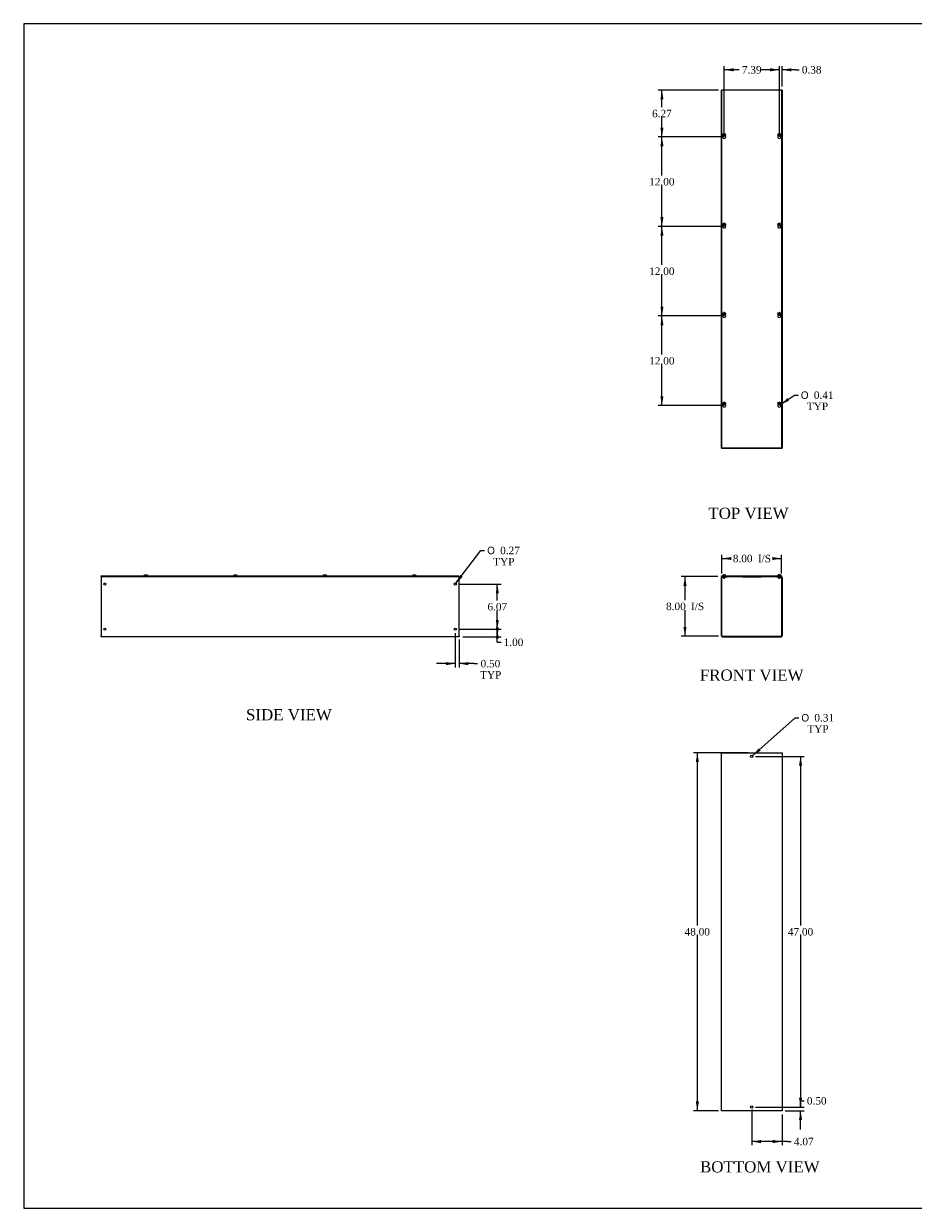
# Model space of a CAD drawing. Header units: inches. Extents: x 1 to 240, y -1 to 159.
# Tile 1 of 6: x 1 to 120, y 0 to 159. Entities that reach past the tile are written whole.
import ezdxf
from ezdxf.enums import TextEntityAlignment as Align

# ---------------------------------------------------------------- set-up
doc = ezdxf.new("R2010")
doc.units = ezdxf.units.IN
doc.header["$MEASUREMENT"] = 0
for name, color, linetype in [('COM56311-1', 7, 'Continuous'), ('COM56359-1', 7, 'Continuous'), ('Default', 7, 'Continuous'), ('QLB20316', 7, 'Continuous'), ('SCS19515', 7, 'Continuous')]:
    doc.layers.add(name, color=color, linetype=linetype)
doc.styles.add('SEACAD_Solid_Edge_ANSI1_Symbols', font='txt')
doc.styles.add('SEACAD_Times_New_Roman', font='times.ttf')
doc.dimstyles.new('HAMMOND_(STH_-_240x160)', dxfattribs={"dimtxt": 1, "dimasz": 1.25, "dimexe": 0.5, "dimexo": 0.5, "dimgap": 0.25, "dimtad": 0, "dimtih": 1, "dimtoh": 1, "dimzin": 0, "dimdsep": 46, "dimtxsty": 'SEACAD_Times_New_Roman', "dimblk1": '_SE_FILLED', "dimblk2": '_SE_FILLED', "dimsah": 1, "dimcen": 0.5, "dimadec": 0, "dimazin": 0, "dimtfac": 0.8, "dimtofl": 0, "dimtmove": 0, "dimatfit": 3, "dimfxl": 1, "dimtolj": 1, "dimtzin": 0, "dimarcsym": 0})

# ---------------------------------------------------------------- blocks, each defined once
blk = doc.blocks.new('SE')
at = {"layer": 'COM56311-1', "color": 7, "linetype": 'Continuous'}
for p, q in [((94.53, 77.13), (94.53, 84.98)), ((94.6, 77.13), (94.6, 84.98)), ((94.64, 85.09), (94.78, 85.09)), ((94.64, 85.02), (94.78, 85.02)), ((94.78, 85.02), (94.78, 85.09)), ((95.28, 85.02), (94.78, 85.02)), ((95.28, 85.09), (95.28, 85.02)), ((101.92, 85.02), (101.92, 85.09)), ((102.42, 85.02), (101.92, 85.02)), ((102.42, 85.09), (102.56, 85.09)), ((102.42, 85.02), (102.42, 85.09)), ((102.42, 85.02), (102.56, 85.02)), ((102.6, 84.98), (102.6, 77.13)), ((102.67, 84.98), (102.67, 77.13)), ((94.64, 77.09), (102.56, 77.09)), ((94.64, 77.02), (102.56, 77.02))]:
    blk.add_line(p, q, dxfattribs=at)
for centre, radius, start, end in [((94.64, 84.98), 0.108, 90, 180), ((94.64, 84.98), 0.036, 90, 180), ((102.56, 84.98), 0.108, 0, 90), ((102.56, 84.98), 0.036, 0, 90), ((94.64, 77.13), 0.108, 180, 270), ((94.64, 77.13), 0.036, 180, 270), ((102.56, 77.13), 0.108, 270, 0), ((102.56, 77.13), 0.036, 270, 0)]:
    blk.add_arc(centre, radius, start, end, dxfattribs=at)
at = {"layer": 'COM56359-1', "color": 7, "linetype": 'Continuous'}
for p, q in [((94.56, 85.17), (102.64, 85.17)), ((94.56, 85.09), (94.56, 85.17)), ((94.56, 85.09), (94.64, 85.09)), ((94.78, 85.09), (102.42, 85.09)), ((102.56, 85.09), (102.64, 85.09)), ((102.64, 85.09), (102.64, 85.17))]:
    blk.add_line(p, q, dxfattribs=at)
at = {"layer": 'QLB20316', "color": 7, "linetype": 'Continuous'}
for p, q in [((97.35, 85.09), (97.35, 85.06)), ((97.35, 85.06), (97.72, 85.06)), ((97.72, 85.06), (99.47, 85.06)), ((99.47, 85.06), (99.85, 85.06)), ((99.85, 85.09), (99.85, 85.06))]:
    blk.add_line(p, q, dxfattribs=at)
at = {"layer": 'SCS19515', "color": 7, "linetype": 'Continuous'}
for p, q in [((94.72, 85.25), (94.72, 85.19)), ((94.81, 85.34), (94.87, 85.34)), ((94.81, 85.02), (94.81, 84.89)), ((95, 84.89), (94.81, 84.89)), ((94.81, 84.89), (94.84, 84.86)), ((94.84, 84.86), (94.97, 84.86)), ((94.87, 85.34), (94.87, 85.27)), ((94.93, 85.27), (94.87, 85.27)), ((94.93, 85.34), (95, 85.34)), ((94.93, 85.27), (94.93, 85.34)), ((94.97, 84.86), (95, 84.89)), ((95, 84.89), (95, 85.02)), ((95.09, 85.19), (95.09, 85.25)), ((102.11, 85.25), (102.11, 85.19)), ((102.27, 85.34), (102.2, 85.34)), ((102.2, 85.02), (102.2, 84.89)), ((102.39, 84.89), (102.2, 84.89)), ((102.2, 84.89), (102.23, 84.86)), ((102.23, 84.86), (102.36, 84.86)), ((102.27, 85.34), (102.27, 85.27)), ((102.33, 85.27), (102.27, 85.27)), ((102.39, 85.34), (102.33, 85.34)), ((102.33, 85.27), (102.33, 85.34)), ((102.36, 84.86), (102.39, 84.89)), ((102.39, 84.89), (102.39, 85.02)), ((102.48, 85.19), (102.48, 85.25))]:
    blk.add_line(p, q, dxfattribs=at)
for centre, radius, start, end in [((94.81, 85.25), 0.09, 90, 180), ((94.74, 85.19), 0.025, 180, 270), ((95, 85.25), 0.09, 0, 90), ((95.07, 85.19), 0.025, 270, 0), ((102.2, 85.25), 0.09, 90, 180), ((102.13, 85.19), 0.025, 180, 270), ((102.39, 85.25), 0.09, 0, 90), ((102.46, 85.19), 0.025, 270, 0)]:
    blk.add_arc(centre, radius, start, end, dxfattribs=at)
blk = doc.blocks.new('SE1')
at = {"layer": 'COM56311-1', "color": 7, "linetype": 'Continuous'}
for p, q in [((94.53, 102.3), (94.53, 150.3)), ((94.64, 150.3), (94.53, 150.3)), ((94.78, 150.3), (94.64, 150.3)), ((102.42, 150.3), (94.78, 150.3)), ((94.78, 150.3), (94.78, 150.27)), ((102.56, 150.3), (102.42, 150.3)), ((102.42, 150.27), (102.42, 150.3)), ((102.67, 150.3), (102.56, 150.3)), ((102.67, 150.3), (102.67, 102.3)), ((94.53, 102.3), (94.64, 102.3)), ((94.64, 102.3), (94.78, 102.3)), ((94.78, 102.33), (94.78, 102.3)), ((94.78, 102.3), (102.42, 102.3)), ((102.42, 102.3), (102.42, 102.33)), ((102.42, 102.3), (102.56, 102.3)), ((102.56, 102.3), (102.67, 102.3))]:
    blk.add_line(p, q, dxfattribs=at)
at = {"layer": 'COM56359-1', "color": 7, "linetype": 'Continuous'}
for p, q in [((94.56, 150.27), (94.56, 102.33)), ((102.64, 150.27), (94.56, 150.27)), ((102.64, 102.33), (102.64, 150.27)), ((94.56, 102.33), (102.64, 102.33))]:
    blk.add_line(p, q, dxfattribs=at)
for centre in [(94.9, 144.02), (102.3, 144.02), (94.9, 132.02), (102.3, 132.02), (94.9, 120.02), (102.3, 120.02), (94.9, 108.02), (102.3, 108.02)]:
    blk.add_arc(centre, 0.203, 133.5511, 46.4489, dxfattribs=at)
at = {"layer": 'SCS19515', "color": 7, "linetype": 'Continuous'}
for p, q in [((94.82, 144.3), (94.87, 144.35)), ((94.87, 144.25), (94.82, 144.3)), ((94.87, 144.48), (94.87, 144.39)), ((94.87, 144.39), (94.87, 144.35)), ((94.87, 144.25), (94.87, 144.2)), ((94.87, 144.2), (94.87, 144.11)), ((94.93, 144.39), (94.93, 144.48)), ((94.93, 144.35), (94.93, 144.39)), ((94.93, 144.35), (94.98, 144.3)), ((94.98, 144.3), (94.93, 144.25)), ((94.93, 144.2), (94.93, 144.25)), ((94.93, 144.11), (94.93, 144.2)), ((102.22, 144.3), (102.27, 144.35)), ((102.27, 144.25), (102.22, 144.3)), ((102.27, 144.48), (102.27, 144.39)), ((102.27, 144.39), (102.27, 144.35)), ((102.27, 144.25), (102.27, 144.2)), ((102.27, 144.2), (102.27, 144.11)), ((102.33, 144.39), (102.33, 144.48)), ((102.33, 144.35), (102.33, 144.39)), ((102.33, 144.35), (102.38, 144.3)), ((102.38, 144.3), (102.33, 144.25)), ((102.33, 144.2), (102.33, 144.25)), ((102.33, 144.11), (102.33, 144.2)), ((94.82, 132.3), (94.87, 132.35)), ((94.87, 132.25), (94.82, 132.3)), ((94.87, 132.48), (94.87, 132.39)), ((94.87, 132.39), (94.87, 132.35)), ((94.87, 132.25), (94.87, 132.2)), ((94.87, 132.2), (94.87, 132.11)), ((94.93, 132.39), (94.93, 132.48)), ((94.93, 132.35), (94.93, 132.39)), ((94.93, 132.35), (94.98, 132.3)), ((94.98, 132.3), (94.93, 132.25)), ((94.93, 132.2), (94.93, 132.25)), ((94.93, 132.11), (94.93, 132.2)), ((102.22, 132.3), (102.27, 132.35)), ((102.27, 132.25), (102.22, 132.3)), ((102.27, 132.48), (102.27, 132.39)), ((102.27, 132.39), (102.27, 132.35)), ((102.27, 132.25), (102.27, 132.2)), ((102.27, 132.2), (102.27, 132.11)), ((102.33, 132.39), (102.33, 132.48)), ((102.33, 132.35), (102.33, 132.39)), ((102.33, 132.35), (102.38, 132.3)), ((102.38, 132.3), (102.33, 132.25)), ((102.33, 132.2), (102.33, 132.25)), ((102.33, 132.11), (102.33, 132.2)), ((94.82, 120.3), (94.87, 120.35)), ((94.87, 120.25), (94.82, 120.3)), ((94.87, 120.48), (94.87, 120.39)), ((94.87, 120.39), (94.87, 120.35)), ((94.87, 120.25), (94.87, 120.2)), ((94.87, 120.2), (94.87, 120.11)), ((94.93, 120.39), (94.93, 120.48)), ((94.93, 120.35), (94.93, 120.39)), ((94.93, 120.35), (94.98, 120.3)), ((94.98, 120.3), (94.93, 120.25)), ((94.93, 120.2), (94.93, 120.25)), ((94.93, 120.11), (94.93, 120.2)), ((102.22, 120.3), (102.27, 120.35)), ((102.27, 120.25), (102.22, 120.3)), ((102.27, 120.48), (102.27, 120.39)), ((102.27, 120.39), (102.27, 120.35)), ((102.27, 120.25), (102.27, 120.2)), ((102.27, 120.2), (102.27, 120.11)), ((102.33, 120.39), (102.33, 120.48)), ((102.33, 120.35), (102.33, 120.39)), ((102.33, 120.35), (102.38, 120.3)), ((102.38, 120.3), (102.33, 120.25)), ((102.33, 120.2), (102.33, 120.25)), ((102.33, 120.11), (102.33, 120.2)), ((94.82, 108.3), (94.87, 108.35)), ((94.87, 108.25), (94.82, 108.3)), ((94.87, 108.48), (94.87, 108.39)), ((94.87, 108.39), (94.87, 108.35)), ((94.87, 108.25), (94.87, 108.2)), ((94.87, 108.2), (94.87, 108.11)), ((94.93, 108.39), (94.93, 108.48)), ((94.93, 108.35), (94.93, 108.39)), ((94.93, 108.35), (94.98, 108.3)), ((94.98, 108.3), (94.93, 108.25)), ((94.93, 108.2), (94.93, 108.25)), ((94.93, 108.11), (94.93, 108.2)), ((102.22, 108.3), (102.27, 108.35)), ((102.27, 108.25), (102.22, 108.3)), ((102.27, 108.48), (102.27, 108.39)), ((102.27, 108.39), (102.27, 108.35)), ((102.27, 108.25), (102.27, 108.2)), ((102.27, 108.2), (102.27, 108.11)), ((102.33, 108.39), (102.33, 108.48)), ((102.33, 108.35), (102.33, 108.39)), ((102.33, 108.35), (102.38, 108.3)), ((102.38, 108.3), (102.33, 108.25)), ((102.33, 108.2), (102.33, 108.25)), ((102.33, 108.11), (102.33, 108.2))]:
    blk.add_line(p, q, dxfattribs=at)
for centre in [(94.9, 144.3), (102.3, 144.3), (94.9, 132.3), (102.3, 132.3), (94.9, 120.3), (102.3, 120.3), (94.9, 108.3), (102.3, 108.3)]:
    blk.add_circle(centre, 0.187, dxfattribs=at)
for centre, start, end in [((94.9, 144.3), 80.7303, 99.2697), ((94.9, 144.3), 260.7303, 279.2697), ((102.3, 144.3), 80.7303, 99.2697), ((102.3, 144.3), 260.7303, 279.2697), ((94.9, 132.3), 80.7303, 99.2697), ((94.9, 132.3), 260.7303, 279.2697), ((102.3, 132.3), 80.7303, 99.2697), ((102.3, 132.3), 260.7303, 279.2697), ((94.9, 120.3), 80.7303, 99.2697), ((94.9, 120.3), 260.7303, 279.2697), ((102.3, 120.3), 80.7303, 99.2697), ((102.3, 120.3), 260.7303, 279.2697), ((94.9, 108.3), 80.7303, 99.2697), ((94.9, 108.3), 260.7303, 279.2697), ((102.3, 108.3), 80.7303, 99.2697), ((102.3, 108.3), 260.7303, 279.2697)]:
    blk.add_arc(centre, 0.186, start, end, dxfattribs=at)
blk = doc.blocks.new('SE2')
at = {"layer": 'COM56311-1', "color": 7, "linetype": 'Continuous'}
for p, q in [((94.53, 61.47), (94.64, 61.47)), ((94.53, 13.47), (94.53, 61.47)), ((94.64, 61.47), (102.56, 61.47)), ((102.56, 61.47), (102.67, 61.47)), ((102.67, 61.47), (102.67, 13.47)), ((94.64, 13.47), (94.53, 13.47)), ((102.56, 13.47), (94.64, 13.47)), ((102.67, 13.47), (102.56, 13.47))]:
    blk.add_line(p, q, dxfattribs=at)
for centre in [(98.6, 60.97), (98.6, 13.97)]:
    blk.add_circle(centre, 0.156, dxfattribs=at)
blk = doc.blocks.new('SE4')
at = {"layer": 'COM56311-1', "color": 7, "linetype": 'Continuous'}
for p, q in [((11.34, 85.09), (11.37, 85.09)), ((11.34, 85.09), (11.34, 84.98)), ((11.34, 84.98), (11.34, 77.13)), ((59.31, 85.09), (59.34, 85.09)), ((59.34, 84.98), (59.34, 85.09)), ((59.34, 77.13), (59.34, 84.98)), ((11.34, 77.02), (11.34, 77.13)), ((59.34, 77.02), (11.34, 77.02)), ((59.34, 77.13), (59.34, 77.02))]:
    blk.add_line(p, q, dxfattribs=at)
for centre in [(11.84, 84.09), (58.84, 84.09), (11.84, 78.02), (58.84, 78.02)]:
    blk.add_circle(centre, 0.133, dxfattribs=at)
at = {"layer": 'COM56359-1', "color": 7, "linetype": 'Continuous'}
for p, q in [((11.37, 85.17), (59.31, 85.17)), ((11.37, 85.09), (11.37, 85.17)), ((11.37, 85.09), (59.31, 85.09)), ((59.31, 85.09), (59.31, 85.17))]:
    blk.add_line(p, q, dxfattribs=at)
at = {"layer": 'SCS19515', "color": 7, "linetype": 'Continuous'}
for p, q in [((17.15, 85.27), (17.15, 85.27)), ((17.15, 85.25), (17.15, 85.19)), ((17.24, 85.34), (17.43, 85.34)), ((17.52, 85.27), (17.52, 85.27)), ((17.52, 85.19), (17.52, 85.25)), ((29.15, 85.27), (29.15, 85.27)), ((29.15, 85.25), (29.15, 85.19)), ((29.24, 85.34), (29.43, 85.34)), ((29.52, 85.27), (29.52, 85.27)), ((29.52, 85.19), (29.52, 85.25)), ((41.15, 85.27), (41.15, 85.27)), ((41.15, 85.25), (41.15, 85.19)), ((41.24, 85.34), (41.43, 85.34)), ((41.52, 85.27), (41.52, 85.27)), ((41.52, 85.19), (41.52, 85.25)), ((53.15, 85.27), (53.15, 85.27)), ((53.15, 85.25), (53.15, 85.19)), ((53.24, 85.34), (53.43, 85.34)), ((53.52, 85.27), (53.52, 85.27)), ((53.52, 85.19), (53.52, 85.25))]:
    blk.add_line(p, q, dxfattribs=at)
for centre, radius, start, end in [((17.24, 85.25), 0.09, 170.4059, 180), ((17.17, 85.19), 0.025, 180, 270), ((17.5, 85.19), 0.025, 270, 0), ((17.43, 85.25), 0.09, 0, 9.5941), ((29.24, 85.25), 0.09, 170.4059, 180), ((29.17, 85.19), 0.025, 180, 270), ((29.5, 85.19), 0.025, 270, 0), ((29.43, 85.25), 0.09, 0, 9.5941), ((41.24, 85.25), 0.09, 170.4059, 180), ((41.17, 85.19), 0.025, 180, 270), ((41.5, 85.19), 0.025, 270, 0), ((41.43, 85.25), 0.09, 0, 9.5941), ((53.24, 85.25), 0.09, 170.4059, 180), ((53.17, 85.19), 0.025, 180, 270), ((53.5, 85.19), 0.025, 270, 0), ((53.43, 85.25), 0.09, 0, 9.5941)]:
    blk.add_arc(centre, radius, start, end, dxfattribs=at)
for points in [[(17.15, 85.27), (17.15, 85.27), (17.16, 85.28), (17.16, 85.29), (17.16, 85.29), (17.17, 85.3), (17.17, 85.31), (17.18, 85.32), (17.18, 85.32), (17.19, 85.33), (17.19, 85.33), (17.2, 85.33), (17.21, 85.34), (17.22, 85.34), (17.22, 85.34), (17.23, 85.34), (17.24, 85.34), (17.24, 85.34)], [(17.43, 85.34), (17.44, 85.34), (17.44, 85.34), (17.45, 85.34), (17.46, 85.34), (17.47, 85.34), (17.47, 85.33), (17.48, 85.33), (17.49, 85.33), (17.49, 85.32), (17.5, 85.32), (17.5, 85.31), (17.51, 85.3), (17.51, 85.29), (17.52, 85.29), (17.52, 85.28), (17.52, 85.27), (17.52, 85.27)], [(29.15, 85.27), (29.15, 85.27), (29.16, 85.28), (29.16, 85.29), (29.16, 85.29), (29.17, 85.3), (29.17, 85.31), (29.18, 85.32), (29.18, 85.32), (29.19, 85.33), (29.19, 85.33), (29.2, 85.33), (29.21, 85.34), (29.22, 85.34), (29.22, 85.34), (29.23, 85.34), (29.24, 85.34), (29.24, 85.34)], [(29.43, 85.34), (29.44, 85.34), (29.44, 85.34), (29.45, 85.34), (29.46, 85.34), (29.47, 85.34), (29.47, 85.33), (29.48, 85.33), (29.49, 85.33), (29.49, 85.32), (29.5, 85.32), (29.5, 85.31), (29.51, 85.3), (29.51, 85.29), (29.52, 85.29), (29.52, 85.28), (29.52, 85.27), (29.52, 85.27)], [(41.15, 85.27), (41.15, 85.27), (41.16, 85.28), (41.16, 85.29), (41.16, 85.29), (41.17, 85.3), (41.17, 85.31), (41.18, 85.32), (41.18, 85.32), (41.19, 85.33), (41.19, 85.33), (41.2, 85.33), (41.21, 85.34), (41.22, 85.34), (41.22, 85.34), (41.23, 85.34), (41.24, 85.34), (41.24, 85.34)], [(41.43, 85.34), (41.44, 85.34), (41.44, 85.34), (41.45, 85.34), (41.46, 85.34), (41.47, 85.34), (41.47, 85.33), (41.48, 85.33), (41.49, 85.33), (41.49, 85.32), (41.5, 85.32), (41.5, 85.31), (41.51, 85.3), (41.51, 85.29), (41.52, 85.29), (41.52, 85.28), (41.52, 85.27), (41.52, 85.27)], [(53.15, 85.27), (53.15, 85.27), (53.16, 85.28), (53.16, 85.29), (53.16, 85.29), (53.17, 85.3), (53.17, 85.31), (53.18, 85.32), (53.18, 85.32), (53.19, 85.33), (53.19, 85.33), (53.2, 85.33), (53.21, 85.34), (53.22, 85.34), (53.22, 85.34), (53.23, 85.34), (53.24, 85.34), (53.24, 85.34)], [(53.43, 85.34), (53.44, 85.34), (53.44, 85.34), (53.45, 85.34), (53.46, 85.34), (53.47, 85.34), (53.47, 85.33), (53.48, 85.33), (53.49, 85.33), (53.49, 85.32), (53.5, 85.32), (53.5, 85.31), (53.51, 85.3), (53.51, 85.29), (53.52, 85.29), (53.52, 85.28), (53.52, 85.27), (53.52, 85.27)]]:
    blk.add_open_spline(points, degree=3, knots=[0, 0, 0, 0, 0.125, 0.125, 0.25, 0.25, 0.375, 0.375, 0.5, 0.5, 0.625, 0.625, 0.75, 0.75, 0.875, 0.875, 1, 1, 1, 1], dxfattribs=at)
blk = doc.blocks.new('DMBLK231')
at = {"layer": 'Default', "linetype": 'Continuous', "transparency": 16777216}
for points in [[(95.85, 87.71), (94.6, 87.51), (95.85, 87.3)], [(101.35, 87.71), (101.35, 87.3), (102.6, 87.51)]]:
    blk.add_hatch(color=7, dxfattribs=at).paths.add_polyline_path(points)
at = {"layer": 'Default', "color": 7, "linetype": 'Continuous', "transparency": 16777216}
for p, q in [((94.6, 85.48), (94.6, 88.01)), ((94.6, 87.51), (95.71, 87.51)), ((101.49, 87.51), (102.6, 87.51)), ((102.6, 85.48), (102.6, 88.01))]:
    blk.add_line(p, q, dxfattribs=at)
at = {"layer": 'Default', "color": 7, "linetype": 'Continuous', "transparency": 16777216, "style": 'SEACAD_Times_New_Roman'}
for s, p in [('8.00', (96.06, 88.01)), ('I/S', (99.41, 88.01))]:
    blk.add_text(s, height=1, dxfattribs=at).set_placement(p, align=Align.TOP_LEFT)
blk = doc.blocks.new('_SE_FILLED')
at = {"color": 0}
blk.add_line((0, 0), (-1, 0), dxfattribs=at)
blk.add_solid([(0, 0), (-1, -0.1665), (-1, 0.1665), (0, 0)], dxfattribs=at)
blk = doc.blocks.new('DMBLK232')
at = {"layer": 'Default', "linetype": 'Continuous', "transparency": 16777216}
for points in [[(89.43, 83.84), (89.85, 83.84), (89.64, 85.09)], [(89.43, 78.34), (89.64, 77.09), (89.85, 78.34)]]:
    blk.add_hatch(color=7, dxfattribs=at).paths.add_polyline_path(points)
at = {"layer": 'Default', "color": 7, "linetype": 'Continuous', "transparency": 16777216}
for p, q in [((94.06, 85.09), (89.14, 85.09)), ((89.64, 85.09), (89.64, 81.94)), ((89.64, 80.59), (89.64, 77.09)), ((94.14, 77.09), (89.14, 77.09))]:
    blk.add_line(p, q, dxfattribs=at)
at = {"layer": 'Default', "color": 7, "linetype": 'Continuous', "transparency": 16777216, "style": 'SEACAD_Times_New_Roman'}
for s, p in [('8.00', (87.1, 81.59)), ('I/S', (90.45, 81.59))]:
    blk.add_text(s, height=1, dxfattribs=at).set_placement(p, align=Align.TOP_LEFT)
blk = doc.blocks.new('DMBLK233')
at = {"layer": 'Default', "linetype": 'Continuous', "transparency": 16777216}
for points in [[(91.09, 60.22), (91.51, 60.22), (91.3, 61.47)], [(91.09, 14.72), (91.3, 13.47), (91.51, 14.72)]]:
    blk.add_hatch(color=7, dxfattribs=at).paths.add_polyline_path(points)
at = {"layer": 'Default', "color": 7, "linetype": 'Continuous', "transparency": 16777216}
for p, q in [((98.1, 61.47), (90.8, 61.47)), ((91.3, 38.32), (91.3, 61.47)), ((91.3, 13.47), (91.3, 36.97)), ((94.14, 13.47), (90.8, 13.47))]:
    blk.add_line(p, q, dxfattribs=at)
at = {"layer": 'Default', "color": 7, "linetype": 'Continuous', "transparency": 16777216, "style": 'SEACAD_Times_New_Roman'}
blk.add_text('48.00', height=1, dxfattribs=at).set_placement((89.59, 37.97), align=Align.TOP_LEFT)
blk = doc.blocks.new('DMBLK234')
at = {"layer": 'Default', "linetype": 'Continuous', "transparency": 16777216}
for points in [[(99.85, 9.14), (99.85, 9.56), (98.6, 9.35)], [(101.42, 9.14), (102.67, 9.35), (101.42, 9.56)]]:
    blk.add_hatch(color=7, dxfattribs=at).paths.add_polyline_path(points)
at = {"layer": 'Default', "color": 7, "linetype": 'Continuous', "transparency": 16777216}
for p, q in [((98.6, 13.63), (98.6, 8.85)), ((102.67, 12.97), (102.67, 8.85)), ((103.4, 9.35), (98.6, 9.35)), ((103.4, 9.35), (103.9, 9.35))]:
    blk.add_line(p, q, dxfattribs=at)
at = {"layer": 'Default', "color": 7, "linetype": 'Continuous', "transparency": 16777216, "style": 'SEACAD_Times_New_Roman'}
blk.add_text('4.07', height=1, dxfattribs=at).set_placement((104.25, 9.85), align=Align.TOP_LEFT)
blk = doc.blocks.new('DMBLK235')
at = {"layer": 'Default', "linetype": 'Continuous', "transparency": 16777216}
for points in [[(86.34, 118.77), (86.76, 118.77), (86.55, 120.02)], [(86.34, 109.27), (86.55, 108.02), (86.76, 109.27)]]:
    blk.add_hatch(color=7, dxfattribs=at).paths.add_polyline_path(points)
at = {"layer": 'Default', "color": 7, "linetype": 'Continuous', "transparency": 16777216}
for p, q in [((94.4, 120.02), (86.05, 120.02)), ((86.55, 114.87), (86.55, 120.02)), ((86.55, 108.02), (86.55, 113.52)), ((94.4, 108.02), (86.05, 108.02))]:
    blk.add_line(p, q, dxfattribs=at)
at = {"layer": 'Default', "color": 7, "linetype": 'Continuous', "transparency": 16777216, "style": 'SEACAD_Times_New_Roman'}
blk.add_text('12.00', height=1, dxfattribs=at).set_placement((84.84, 114.52), align=Align.TOP_LEFT)
blk = doc.blocks.new('DMBLK236')
at = {"layer": 'Default', "linetype": 'Continuous', "transparency": 16777216}
blk.add_hatch(color=7, dxfattribs=at).paths.add_polyline_path([(103.38, 109.02), (102.46, 108.14), (103.61, 108.67)])
at = {"layer": 'Default', "color": 7, "linetype": 'Continuous', "transparency": 16777216}
for p, q in [((102.46, 108.14), (104.33, 109.41)), ((104.33, 109.41), (104.83, 109.41))]:
    blk.add_line(p, q, dxfattribs=at)
for s, style, p in [('O', 'SEACAD_Solid_Edge_ANSI1_Symbols', (105.18, 109.91)), ('0.41', 'SEACAD_Times_New_Roman', (106.92, 109.91)), ('TYP', 'SEACAD_Times_New_Roman', (105.98, 108.41))]:
    blk.add_text(s, height=1, dxfattribs=dict(at, style=style)).set_placement(p, align=Align.TOP_LEFT)
blk = doc.blocks.new('DMBLK237')
at = {"layer": 'Default', "linetype": 'Continuous', "transparency": 16777216}
for points in [[(64.68, 78.27), (64.27, 78.27), (64.47, 77.02)], [(64.68, 76.77), (64.47, 78.02), (64.27, 76.77)]]:
    blk.add_hatch(color=7, dxfattribs=at).paths.add_polyline_path(points)
at = {"layer": 'Default', "color": 7, "linetype": 'Continuous', "transparency": 16777216}
for p, q in [((59.34, 78.02), (64.97, 78.02)), ((64.47, 76.28), (64.47, 78.02)), ((59.84, 77.02), (64.97, 77.02)), ((64.47, 76.28), (64.97, 76.28))]:
    blk.add_line(p, q, dxfattribs=at)
at = {"layer": 'Default', "color": 7, "linetype": 'Continuous', "transparency": 16777216, "style": 'SEACAD_Times_New_Roman'}
blk.add_text('1.00', height=1, dxfattribs=at).set_placement((65.32, 76.78), align=Align.TOP_LEFT)
blk = doc.blocks.new('DMBLK242')
at = {"layer": 'Default', "linetype": 'Continuous', "transparency": 16777216}
for points in [[(57.59, 73.21), (58.84, 73.42), (57.59, 73.63)], [(60.59, 73.21), (60.59, 73.63), (59.34, 73.42)]]:
    blk.add_hatch(color=7, dxfattribs=at).paths.add_polyline_path(points)
at = {"layer": 'Default', "color": 7, "linetype": 'Continuous', "transparency": 16777216}
for p, q in [((58.84, 77.52), (58.84, 72.92)), ((59.34, 76.63), (59.34, 72.92)), ((58.84, 73.42), (56.34, 73.42)), ((61.31, 73.42), (59.34, 73.42)), ((61.31, 73.42), (61.81, 73.42))]:
    blk.add_line(p, q, dxfattribs=at)
at = {"layer": 'Default', "color": 7, "linetype": 'Continuous', "transparency": 16777216, "style": 'SEACAD_Times_New_Roman'}
for s, p in [('0.50', (62.23, 73.92)), ('TYP', (62.16, 72.42))]:
    blk.add_text(s, height=1, dxfattribs=at).set_placement(p, align=Align.TOP_LEFT)
blk = doc.blocks.new('DMBLK243')
at = {"layer": 'Default', "linetype": 'Continuous', "transparency": 16777216}
for points in [[(105.35, 15.22), (104.93, 15.22), (105.14, 13.97)], [(105.35, 12.22), (105.14, 13.47), (104.93, 12.22)]]:
    blk.add_hatch(color=7, dxfattribs=at).paths.add_polyline_path(points)
at = {"layer": 'Default', "color": 7, "linetype": 'Continuous', "transparency": 16777216}
for p, q in [((105.14, 14.81), (105.64, 14.81)), ((105.14, 13.97), (105.14, 14.81)), ((99.1, 13.97), (105.64, 13.97)), ((103.06, 13.47), (105.64, 13.47)), ((105.14, 10.97), (105.14, 13.47))]:
    blk.add_line(p, q, dxfattribs=at)
at = {"layer": 'Default', "color": 7, "linetype": 'Continuous', "transparency": 16777216, "style": 'SEACAD_Times_New_Roman'}
blk.add_text('0.50', height=1, dxfattribs=at).set_placement((105.99, 15.31), align=Align.TOP_LEFT)
blk = doc.blocks.new('DMBLK244')
at = {"layer": 'Default', "linetype": 'Continuous', "transparency": 16777216}
for points in [[(105.35, 59.72), (105.14, 60.97), (104.93, 59.72)], [(105.35, 15.22), (104.93, 15.22), (105.14, 13.97)]]:
    blk.add_hatch(color=7, dxfattribs=at).paths.add_polyline_path(points)
at = {"layer": 'Default', "color": 7, "linetype": 'Continuous', "transparency": 16777216}
for p, q in [((99.1, 60.97), (105.64, 60.97)), ((105.14, 60.97), (105.14, 38.32)), ((105.14, 36.97), (105.14, 13.97)), ((99.1, 13.97), (105.64, 13.97))]:
    blk.add_line(p, q, dxfattribs=at)
at = {"layer": 'Default', "color": 7, "linetype": 'Continuous', "transparency": 16777216, "style": 'SEACAD_Times_New_Roman'}
blk.add_text('47.00', height=1, dxfattribs=at).set_placement((103.44, 37.97), align=Align.TOP_LEFT)
blk = doc.blocks.new('DMBLK245')
at = {"layer": 'Default', "linetype": 'Continuous', "transparency": 16777216}
blk.add_hatch(color=7, dxfattribs=at).paths.add_polyline_path([(99.51, 62.06), (98.72, 61.08), (99.79, 61.75)])
at = {"layer": 'Default', "color": 7, "linetype": 'Continuous', "transparency": 16777216}
for p, q in [((98.72, 61.08), (104.4, 66.16)), ((104.4, 66.16), (104.9, 66.16))]:
    blk.add_line(p, q, dxfattribs=at)
for s, style, p in [('O', 'SEACAD_Solid_Edge_ANSI1_Symbols', (105.25, 66.66)), ('TYP', 'SEACAD_Times_New_Roman', (106.05, 65.16)), ('0.31', 'SEACAD_Times_New_Roman', (106.99, 66.66))]:
    blk.add_text(s, height=1, dxfattribs=dict(at, style=style)).set_placement(p, align=Align.TOP_LEFT)
blk = doc.blocks.new('DMBLK246')
at = {"layer": 'Default', "linetype": 'Continuous', "transparency": 16777216}
for points in [[(86.34, 130.77), (86.76, 130.77), (86.55, 132.02)], [(86.34, 121.27), (86.55, 120.02), (86.76, 121.27)]]:
    blk.add_hatch(color=7, dxfattribs=at).paths.add_polyline_path(points)
at = {"layer": 'Default', "color": 7, "linetype": 'Continuous', "transparency": 16777216}
for p, q in [((94.61, 132.02), (86.05, 132.02)), ((86.55, 126.87), (86.55, 132.02)), ((86.55, 120.02), (86.55, 125.52)), ((94.4, 120.02), (86.05, 120.02))]:
    blk.add_line(p, q, dxfattribs=at)
at = {"layer": 'Default', "color": 7, "linetype": 'Continuous', "transparency": 16777216, "style": 'SEACAD_Times_New_Roman'}
blk.add_text('12.00', height=1, dxfattribs=at).set_placement((84.84, 126.52), align=Align.TOP_LEFT)
blk = doc.blocks.new('DMBLK247')
at = {"layer": 'Default', "linetype": 'Continuous', "transparency": 16777216}
for points in [[(86.34, 142.77), (86.76, 142.77), (86.55, 144.02)], [(86.34, 133.27), (86.55, 132.02), (86.76, 133.27)]]:
    blk.add_hatch(color=7, dxfattribs=at).paths.add_polyline_path(points)
at = {"layer": 'Default', "color": 7, "linetype": 'Continuous', "transparency": 16777216}
for p, q in [((94.61, 144.02), (86.05, 144.02)), ((86.55, 138.87), (86.55, 144.02)), ((86.55, 132.02), (86.55, 137.52)), ((94.61, 132.02), (86.05, 132.02))]:
    blk.add_line(p, q, dxfattribs=at)
at = {"layer": 'Default', "color": 7, "linetype": 'Continuous', "transparency": 16777216, "style": 'SEACAD_Times_New_Roman'}
blk.add_text('12.00', height=1, dxfattribs=at).set_placement((84.84, 138.52), align=Align.TOP_LEFT)
blk = doc.blocks.new('DMBLK248')
at = {"layer": 'Default', "linetype": 'Continuous', "transparency": 16777216}
for points in [[(86.34, 149.05), (86.76, 149.05), (86.55, 150.3)], [(86.34, 145.27), (86.55, 144.02), (86.76, 145.27)]]:
    blk.add_hatch(color=7, dxfattribs=at).paths.add_polyline_path(points)
at = {"layer": 'Default', "color": 7, "linetype": 'Continuous', "transparency": 16777216}
for p, q in [((94.14, 150.3), (86.05, 150.3)), ((86.55, 148.01), (86.55, 150.3)), ((86.55, 144.02), (86.55, 146.66)), ((94.61, 144.02), (86.05, 144.02))]:
    blk.add_line(p, q, dxfattribs=at)
at = {"layer": 'Default', "color": 7, "linetype": 'Continuous', "transparency": 16777216, "style": 'SEACAD_Times_New_Roman'}
blk.add_text('6.27', height=1, dxfattribs=at).set_placement((85.22, 147.66), align=Align.TOP_LEFT)
blk = doc.blocks.new('DMBLK249')
at = {"layer": 'Default', "linetype": 'Continuous', "transparency": 16777216}
for points in [[(64.68, 82.84), (64.47, 84.09), (64.27, 82.84)], [(64.68, 79.27), (64.27, 79.27), (64.47, 78.02)]]:
    blk.add_hatch(color=7, dxfattribs=at).paths.add_polyline_path(points)
at = {"layer": 'Default', "color": 7, "linetype": 'Continuous', "transparency": 16777216}
for p, q in [((59.34, 84.09), (64.97, 84.09)), ((64.47, 81.9), (64.47, 84.09)), ((64.47, 78.02), (64.47, 80.55)), ((59.34, 78.02), (64.97, 78.02))]:
    blk.add_line(p, q, dxfattribs=at)
at = {"layer": 'Default', "color": 7, "linetype": 'Continuous', "transparency": 16777216, "style": 'SEACAD_Times_New_Roman'}
blk.add_text('6.07', height=1, dxfattribs=at).set_placement((63.15, 81.55), align=Align.TOP_LEFT)
blk = doc.blocks.new('DMBLK250')
at = {"layer": 'Default', "linetype": 'Continuous', "transparency": 16777216}
blk.add_hatch(color=7, dxfattribs=at).paths.add_polyline_path([(59.51, 85.32), (58.92, 84.2), (59.84, 85.06)])
at = {"layer": 'Default', "color": 7, "linetype": 'Continuous', "transparency": 16777216}
for p, q in [((58.92, 84.2), (62.27, 88.59)), ((62.27, 88.59), (62.77, 88.59))]:
    blk.add_line(p, q, dxfattribs=at)
for s, style, p in [('O', 'SEACAD_Solid_Edge_ANSI1_Symbols', (63.12, 89.09)), ('0.27', 'SEACAD_Times_New_Roman', (64.86, 89.09)), ('TYP', 'SEACAD_Times_New_Roman', (63.92, 87.59))]:
    blk.add_text(s, height=1, dxfattribs=dict(at, style=style)).set_placement(p, align=Align.TOP_LEFT)
blk = doc.blocks.new('DMBLK251')
at = {"layer": 'Default', "linetype": 'Continuous', "transparency": 16777216}
for points in [[(101.05, 153.23), (101.05, 152.81), (102.3, 153.02)], [(103.92, 153.23), (102.67, 153.02), (103.92, 152.81)]]:
    blk.add_hatch(color=7, dxfattribs=at).paths.add_polyline_path(points)
at = {"layer": 'Default', "color": 7, "linetype": 'Continuous', "transparency": 16777216}
for p, q in [((102.3, 153.02), (99.8, 153.02)), ((102.3, 144.52), (102.3, 153.52)), ((102.67, 150.8), (102.67, 153.52)), ((104.46, 153.02), (102.67, 153.02)), ((104.46, 153.02), (104.96, 153.02))]:
    blk.add_line(p, q, dxfattribs=at)
at = {"layer": 'Default', "color": 7, "linetype": 'Continuous', "transparency": 16777216, "style": 'SEACAD_Times_New_Roman'}
blk.add_text('0.38', height=1, dxfattribs=at).set_placement((105.31, 153.52), align=Align.TOP_LEFT)
blk = doc.blocks.new('DMBLK252')
at = {"layer": 'Default', "linetype": 'Continuous', "transparency": 16777216}
for points in [[(96.15, 153.23), (94.9, 153.02), (96.15, 152.81)], [(101.05, 153.23), (101.05, 152.81), (102.3, 153.02)]]:
    blk.add_hatch(color=7, dxfattribs=at).paths.add_polyline_path(points)
at = {"layer": 'Default', "color": 7, "linetype": 'Continuous', "transparency": 16777216}
for p, q in [((94.9, 144.52), (94.9, 153.52)), ((96.92, 153.02), (94.9, 153.02)), ((102.3, 153.02), (100.28, 153.02)), ((102.3, 144.52), (102.3, 153.52))]:
    blk.add_line(p, q, dxfattribs=at)
at = {"layer": 'Default', "color": 7, "linetype": 'Continuous', "transparency": 16777216, "style": 'SEACAD_Times_New_Roman'}
blk.add_text('7.39', height=1, dxfattribs=at).set_placement((97.27, 153.52), align=Align.TOP_LEFT)
blk = doc.blocks.new('BORDER')
at = {"layer": 'Default', "color": 7, "linetype": 'Continuous'}
for p, q in [((0, 27.86), (-41.86, 27.86)), ((-41.86, 27.86), (-41.86, 0)), ((-41.86, 0), (0, 0))]:
    blk.add_line(p, q, dxfattribs=at)

msp = doc.modelspace()

# ---------------------------------------------------------------- block references
at = {"layer": 'Default', "color": 7, "xscale": 5.7, "yscale": 5.7, "zscale": 5.7}
msp.add_blockref('BORDER', (239.562, 0.401), dxfattribs=at)
at = {"layer": 'Default'}
for name in ['SE1', 'SE4', 'SE', 'SE2']:
    msp.add_blockref(name, (0, 0), dxfattribs=at)

# ---------------------------------------------------------------- texts
at = {"layer": 'Default', "color": 7, "linetype": 'Continuous', "style": 'SEACAD_Times_New_Roman'}
for s, p in [('TOP VIEW', (92.781, 94.325)), ('FRONT VIEW', (91.635, 72.626)), ('SIDE VIEW', (30.773, 67.315)), ('BOTTOM VIEW', (91.656, 6.713))]:
    msp.add_text(s, height=1.5, dxfattribs=at).set_placement(p, align=Align.TOP_LEFT)

# ---------------------------------------------------------------- dimensions: what is measured, and where the dimension line sits
at = {"layer": 'Default', "color": 7, "linetype": 'Continuous'}
dim = msp.add_linear_dim(base=(94.903, 153.017), p1=(102.297, 144.025), p2=(94.903, 144.025), text='\\A1;<>', dimstyle='HAMMOND_(STH_-_240x160)', dxfattribs=at)
dim.commit()
dim.dimension.update_dxf_attribs({"geometry": 'DMBLK252', "text_midpoint": (98.6, 153.017), "dimtype": 160})
for base, p1, p2, text, picture, middle in [((102.296852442, 153.016746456), (102.671852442, 150.296692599), (102.296852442, 144.024692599), '\\A1;<>', 'DMBLK251', (104.955542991, 153.016746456)), ((58.837, 73.421), (59.337, 77.126), (58.837, 78.018), '\\A1;<>\\PTYP', 'DMBLK242', (61.81, 73.421)), ((98.6, 9.35), (102.672, 13.472), (98.6, 14.128), '\\A1;<>', 'DMBLK234', (103.899, 9.35))]:
    dim = msp.add_linear_dim(base=base, p1=p1, p2=p2, text=text, dimstyle='HAMMOND_(STH_-_240x160)', override={"dimtmove": 1}, dxfattribs=at)
    dim.commit()
    dim.dimension.update_dxf_attribs({"geometry": picture, "text_midpoint": middle, "dimtype": 160})
for base, p1, p2, angle, text, picture, middle, dimtype in [((86.547, 150.297), (95.106, 144.025), (94.636, 150.297), 90, '\\A1;<>', 'DMBLK248', (86.547, 147.161), 160), ((86.547, 132.025), (95.106, 132.025), (95.106, 144.025), 90, '\\A1;<>', 'DMBLK247', (86.547, 138.025), 161), ((86.547, 132.025), (94.903, 120.025), (95.106, 132.025), 90, '\\A1;<>', 'DMBLK246', (86.547, 126.025), 160), ((86.547, 108.025), (94.903, 108.025), (94.903, 120.025), 90, '\\A1;<>', 'DMBLK235', (86.547, 114.025), 161), ((94.6, 87.506), (94.6, 84.982), (102.6, 84.982), 0, '\\A1;<> I/S', 'DMBLK231', (98.6, 87.506), 161), ((89.637, 77.09), (102.641, 85.09), (102.564, 77.09), 90, '\\A1;<> I/S', 'DMBLK232', (89.637, 81.09), 160), ((64.474, 78.018), (58.837, 78.018), (58.837, 84.09), 90, '\\A1;<>', 'DMBLK249', (64.474, 81.054), 161), ((91.301, 61.472), (94.636, 13.472), (98.6, 61.472), 90, '\\A1;<>', 'DMBLK233', (91.301, 37.472), 160), ((105.142, 60.972), (98.6, 60.972), (98.6, 13.972), 270, '\\A1;<>', 'DMBLK244', (105.142, 37.472), 161)]:
    dim = msp.add_linear_dim(base=base, p1=p1, p2=p2, angle=angle, text=text, dimstyle='HAMMOND_(STH_-_240x160)', dxfattribs=at)
    dim.commit()
    dim.dimension.update_dxf_attribs({"geometry": picture, "text_midpoint": middle, "dimtype": dimtype})
for p1, p2, picture, middle in [((102.129, 107.91), (102.464, 108.139), 'DMBLK236', (104.83, 109.414)), ((58.757, 83.985), (58.918, 84.196), 'DMBLK250', (62.773, 88.593)), ((98.483, 60.868), (98.716, 61.076), 'DMBLK245', (104.902, 66.16))]:
    dim = msp.add_diameter_dim_2p(p1=p1, p2=p2, text='\\A1;<>\\PTYP', dimstyle='HAMMOND_(STH_-_240x160)', dxfattribs=at)
    dim.commit()
    dim.dimension.update_dxf_attribs({"geometry": picture, "text_midpoint": middle, "dimtype": 163})
for base, p1, p2, picture, middle in [((64.474, 78.018), (59.337, 77.018), (58.837, 78.018), 'DMBLK237', (64.974, 76.275)), ((105.142, 13.972), (102.564, 13.472), (98.6, 13.972), 'DMBLK243', (105.642, 14.812))]:
    dim = msp.add_linear_dim(base=base, p1=p1, p2=p2, angle=90, text='\\A1;<>', dimstyle='HAMMOND_(STH_-_240x160)', override={"dimtmove": 1}, dxfattribs=at)
    dim.commit()
    dim.dimension.update_dxf_attribs({"geometry": picture, "text_midpoint": middle, "dimtype": 160})

doc.saveas('drawing.dxf')
